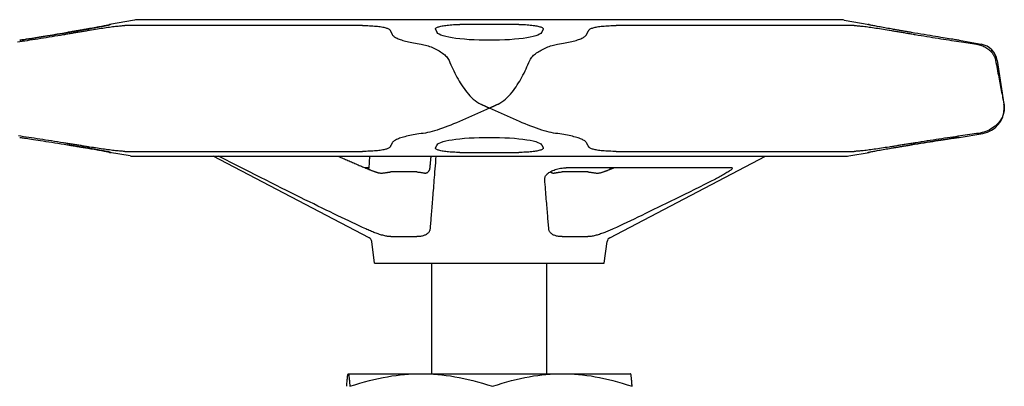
# Model space of a CAD drawing. Header units: millimetres. Extents: x 93 to 4188, y 32 to 529.
# Tile 9 of 9: x 433 to 529, y 326 to 362. Entities that reach past the tile are written whole.
import ezdxf

# ---------------------------------------------------------------- set-up
doc = ezdxf.new("R2010")
doc.units = ezdxf.units.MM
doc.layers.add('DETAIL', color=2, linetype='Continuous')

msp = doc.modelspace()

# ---------------------------------------------------------------- linework, layer by layer
at = {"layer": 'DETAIL'}
for p, q in [((444.021, 361.901), (441.578, 361.471)), ((512.736, 361.936), (444.42, 361.936)), ((513.135, 361.901), (515.578, 361.471)), ((441.69, 361.471), (441.578, 361.471)), ((441.578, 361.437), (441.578, 361.471)), ((466.222, 361.365), (443.066, 361.365)), ((481.456, 361.471), (475.701, 361.471)), ((514.09, 361.365), (490.934, 361.365)), ((515.578, 361.471), (515.466, 361.471)), ((515.578, 361.437), (515.578, 361.471)), ((524.328, 359.928), (526.486, 359.547)), ((528.034, 357.97), (528.698, 353.723)), ((528.728, 353.336), (528.728, 353.336)), ((524.328, 350.482), (526.642, 350.871)), ((443.066, 349.114), (466.222, 349.114)), ((490.934, 349.114), (514.09, 349.114)), ((441.578, 349.014), (441.578, 349.046)), ((441.578, 349.014), (441.69, 349.014)), ((443.573, 348.679), (441.578, 349.014)), ((444.086, 348.636), (513.07, 348.636)), ((466.851, 340.712), (451.684, 348.636)), ((466.905, 348.636), (466.845, 347.477)), ((475.701, 349.014), (481.456, 349.014)), ((490.305, 340.712), (505.472, 348.636)), ((513.583, 348.679), (515.578, 349.014)), ((515.466, 349.014), (515.578, 349.014)), ((515.578, 349.014), (515.578, 349.046)), ((466.847, 347.516), (466.465, 347.516)), ((502.174, 347.516), (486.049, 347.516)), ((490.309, 347.516), (490.311, 347.477)), ((490.619, 347.486), (490.691, 347.516)), ((490.673, 347.508), (490.619, 347.486)), ((471.497, 347.109), (468.984, 347.109)), ((472.341, 347.003), (472.341, 347.003)), ((488.172, 347.109), (485.66, 347.109)), ((489.101, 347.003), (489.101, 347.003)), ((468.984, 340.815), (471.497, 340.815)), ((485.66, 340.815), (488.172, 340.815)), ((467.391, 338.236), (467.115, 340.334)), ((489.765, 338.236), (490.041, 340.334)), ((467.391, 338.236), (489.765, 338.236)), ((472.978, 327.468), (472.978, 338.236)), ((484.178, 327.468), (484.178, 338.236)), ((464.828, 327.468), (464.826, 327.467)), ((464.828, 327.468), (492.328, 327.468)), ((492.328, 327.468), (492.33, 327.467))]:
    msp.add_line(p, q, dxfattribs=at)
at = {"layer": 'DETAIL', "flags": 128}
for points in [[(437.484, 360.693), (436.983, 360.607), (436.489, 360.523), (436.009, 360.443), (435.55, 360.366), (435.117, 360.295), (434.718, 360.229), (434.354, 360.171), (434.018, 360.116), (433.713, 360.068), (433.446, 360.025), (433.224, 359.99), (433.051, 359.963), (432.927, 359.943), (432.853, 359.932), (432.828, 359.928), (432.853, 359.932), (432.927, 359.943), (433.051, 359.963), (433.224, 359.99), (433.446, 360.025), (433.713, 360.068), (434.018, 360.116), (434.354, 360.171), (434.718, 360.229), (435.117, 360.295), (435.55, 360.366), (436.009, 360.443), (436.489, 360.523), (436.983, 360.607), (437.483, 360.693)], [(437.1, 360.493), (437.209, 360.511), (437.317, 360.53), (437.426, 360.548), (437.533, 360.566), (437.641, 360.584), (437.749, 360.602), (437.856, 360.62), (437.963, 360.638), (438.069, 360.656), (438.175, 360.674), (438.282, 360.692), (438.387, 360.71), (438.493, 360.727), (438.598, 360.745), (438.703, 360.763), (438.808, 360.78), (438.913, 360.798), (439.017, 360.815), (439.121, 360.833), (439.225, 360.85), (439.328, 360.867), (439.431, 360.885), (439.534, 360.902), (439.637, 360.919)], [(437.483, 360.693), (437.561, 360.707), (437.638, 360.72), (437.716, 360.734), (437.793, 360.747), (437.87, 360.76), (437.946, 360.774), (438.023, 360.787), (438.1, 360.8), (438.176, 360.813), (438.252, 360.826), (438.328, 360.84), (438.404, 360.853), (438.48, 360.866), (438.556, 360.879), (438.631, 360.892), (438.707, 360.905), (438.782, 360.918), (438.857, 360.931), (438.932, 360.944), (439.007, 360.957), (439.082, 360.97), (439.156, 360.983), (439.231, 360.996), (439.305, 361.008)], [(439.305, 361.008), (439.231, 360.996), (439.156, 360.983), (439.082, 360.97), (439.007, 360.957), (438.932, 360.944), (438.857, 360.931), (438.782, 360.918), (438.707, 360.905), (438.631, 360.892), (438.556, 360.879), (438.48, 360.866), (438.404, 360.853), (438.328, 360.84), (438.252, 360.826), (438.176, 360.813), (438.1, 360.8), (438.023, 360.787), (437.946, 360.774), (437.87, 360.76), (437.793, 360.747), (437.716, 360.734), (437.638, 360.72), (437.561, 360.707), (437.484, 360.693)], [(441.69, 361.471), (441.696, 361.47), (441.692, 361.466), (441.675, 361.461), (441.647, 361.453), (441.607, 361.444), (441.555, 361.432), (441.491, 361.418), (441.418, 361.402), (441.335, 361.385), (441.245, 361.367), (441.148, 361.347), (441.04, 361.326), (440.923, 361.303), (440.797, 361.279), (440.663, 361.253), (440.523, 361.227), (440.377, 361.2), (440.228, 361.172), (440.076, 361.145), (439.924, 361.117), (439.773, 361.09), (439.62, 361.063), (439.463, 361.036), (439.305, 361.008)], [(439.305, 361.008), (439.427, 361.03), (439.547, 361.051), (439.666, 361.072), (439.783, 361.092), (439.899, 361.113), (440.016, 361.134), (440.133, 361.155), (440.249, 361.176), (440.364, 361.197), (440.476, 361.218), (440.586, 361.239), (440.692, 361.259), (440.794, 361.278), (440.891, 361.297), (440.984, 361.315), (441.071, 361.332), (441.153, 361.348), (441.228, 361.363), (441.299, 361.378), (441.365, 361.391), (441.427, 361.404), (441.483, 361.416), (441.534, 361.427), (441.578, 361.437)], [(439.637, 360.919), (439.83, 360.951), (440.021, 360.983), (440.21, 361.013), (440.397, 361.043), (440.58, 361.072), (440.758, 361.099), (440.932, 361.125), (441.1, 361.15), (441.262, 361.174), (441.421, 361.196), (441.577, 361.218), (441.731, 361.239), (441.88, 361.258), (442.025, 361.276), (442.164, 361.293), (442.297, 361.308), (442.422, 361.321), (442.54, 361.333), (442.649, 361.343), (442.75, 361.351), (442.843, 361.357), (442.926, 361.361), (443.001, 361.364), (443.066, 361.365)], [(466.222, 361.365), (466.396, 361.364), (466.569, 361.361), (466.741, 361.357), (466.91, 361.351), (467.076, 361.343), (467.237, 361.333), (467.394, 361.321), (467.544, 361.308), (467.688, 361.293), (467.824, 361.276), (467.953, 361.258), (468.075, 361.239), (468.188, 361.218), (468.292, 361.196), (468.387, 361.174), (468.474, 361.15), (468.554, 361.125), (468.627, 361.099), (468.693, 361.072), (468.75, 361.043), (468.8, 361.013), (468.84, 360.983), (468.871, 360.951), (468.893, 360.919)], [(468.893, 360.919), (468.902, 360.902), (468.911, 360.885), (468.92, 360.867), (468.929, 360.85), (468.938, 360.833), (468.947, 360.815), (468.956, 360.798), (468.965, 360.78), (468.974, 360.763), (468.984, 360.745), (468.993, 360.727), (469.002, 360.71), (469.011, 360.692), (469.02, 360.674), (469.03, 360.656), (469.039, 360.638), (469.048, 360.62), (469.058, 360.602), (469.067, 360.584), (469.077, 360.566), (469.086, 360.548), (469.096, 360.53), (469.105, 360.511), (469.115, 360.493)], [(473.338, 361.008), (473.33, 361.036), (473.334, 361.063), (473.347, 361.09), (473.372, 361.117), (473.408, 361.145), (473.456, 361.172), (473.514, 361.2), (473.584, 361.227), (473.665, 361.253), (473.756, 361.279), (473.855, 361.303), (473.963, 361.326), (474.076, 361.347), (474.195, 361.367), (474.323, 361.385), (474.459, 361.402), (474.603, 361.418), (474.753, 361.432), (474.907, 361.444), (475.066, 361.453), (475.226, 361.461), (475.386, 361.466), (475.545, 361.47), (475.701, 361.471)], [(473.498, 360.693), (473.491, 360.707), (473.484, 360.72), (473.478, 360.734), (473.471, 360.747), (473.464, 360.76), (473.457, 360.774), (473.451, 360.787), (473.444, 360.8), (473.437, 360.813), (473.431, 360.826), (473.424, 360.84), (473.417, 360.853), (473.411, 360.866), (473.404, 360.879), (473.397, 360.892), (473.391, 360.905), (473.384, 360.918), (473.378, 360.931), (473.371, 360.944), (473.365, 360.957), (473.358, 360.97), (473.351, 360.983), (473.345, 360.996), (473.338, 361.008)], [(483.659, 360.693), (483.59, 360.607), (483.471, 360.523), (483.303, 360.443), (483.088, 360.366), (482.833, 360.295), (482.541, 360.229), (482.216, 360.171), (481.85, 360.116), (481.447, 360.068), (481.011, 360.025), (480.548, 359.99), (480.065, 359.963), (479.57, 359.943), (479.072, 359.932), (478.578, 359.928), (478.085, 359.932), (477.587, 359.943), (477.092, 359.963), (476.609, 359.99), (476.146, 360.025), (475.71, 360.068), (475.307, 360.116), (474.941, 360.171), (474.616, 360.229), (474.324, 360.295), (474.069, 360.366), (473.854, 360.443), (473.686, 360.523), (473.567, 360.607), (473.498, 360.693)], [(481.456, 361.471), (481.611, 361.47), (481.77, 361.466), (481.931, 361.461), (482.091, 361.453), (482.249, 361.444), (482.404, 361.432), (482.554, 361.418), (482.698, 361.402), (482.834, 361.385), (482.962, 361.367), (483.08, 361.347), (483.194, 361.326), (483.301, 361.303), (483.401, 361.279), (483.492, 361.253), (483.573, 361.227), (483.642, 361.2), (483.701, 361.172), (483.749, 361.145), (483.785, 361.117), (483.809, 361.09), (483.823, 361.063), (483.826, 361.036), (483.818, 361.008)], [(483.818, 361.008), (483.812, 360.996), (483.805, 360.983), (483.799, 360.97), (483.792, 360.957), (483.786, 360.944), (483.779, 360.931), (483.773, 360.918), (483.766, 360.905), (483.759, 360.892), (483.753, 360.879), (483.746, 360.866), (483.74, 360.853), (483.733, 360.84), (483.726, 360.826), (483.72, 360.813), (483.713, 360.8), (483.706, 360.787), (483.7, 360.774), (483.693, 360.76), (483.686, 360.747), (483.679, 360.734), (483.673, 360.72), (483.666, 360.707), (483.659, 360.693)], [(488.042, 360.493), (488.052, 360.511), (488.061, 360.53), (488.071, 360.548), (488.08, 360.566), (488.09, 360.584), (488.099, 360.602), (488.108, 360.62), (488.118, 360.638), (488.127, 360.656), (488.136, 360.674), (488.146, 360.692), (488.155, 360.71), (488.164, 360.727), (488.173, 360.745), (488.183, 360.763), (488.192, 360.78), (488.201, 360.798), (488.21, 360.815), (488.219, 360.833), (488.228, 360.85), (488.237, 360.867), (488.246, 360.885), (488.255, 360.902), (488.264, 360.919)], [(488.264, 360.919), (488.286, 360.951), (488.317, 360.983), (488.357, 361.013), (488.406, 361.043), (488.464, 361.072), (488.53, 361.099), (488.603, 361.125), (488.683, 361.15), (488.77, 361.174), (488.865, 361.196), (488.969, 361.218), (489.082, 361.239), (489.203, 361.258), (489.333, 361.276), (489.469, 361.293), (489.613, 361.308), (489.763, 361.321), (489.919, 361.333), (490.081, 361.343), (490.247, 361.351), (490.416, 361.357), (490.587, 361.361), (490.761, 361.364), (490.934, 361.365)], [(514.09, 361.365), (514.155, 361.364), (514.23, 361.361), (514.313, 361.357), (514.406, 361.351), (514.507, 361.343), (514.617, 361.333), (514.734, 361.321), (514.859, 361.308), (514.992, 361.293), (515.131, 361.276), (515.276, 361.258), (515.426, 361.239), (515.579, 361.218), (515.736, 361.196), (515.895, 361.174), (516.056, 361.15), (516.224, 361.125), (516.398, 361.099), (516.577, 361.072), (516.76, 361.043), (516.946, 361.013), (517.135, 360.983), (517.327, 360.951), (517.519, 360.919)], [(517.851, 361.008), (517.693, 361.036), (517.536, 361.063), (517.383, 361.09), (517.232, 361.117), (517.08, 361.145), (516.928, 361.172), (516.779, 361.2), (516.633, 361.227), (516.493, 361.253), (516.359, 361.279), (516.233, 361.303), (516.116, 361.326), (516.008, 361.347), (515.911, 361.367), (515.821, 361.385), (515.738, 361.402), (515.665, 361.418), (515.601, 361.432), (515.549, 361.444), (515.509, 361.453), (515.481, 361.461), (515.465, 361.466), (515.46, 361.47), (515.466, 361.471)], [(517.519, 360.919), (517.622, 360.902), (517.725, 360.885), (517.828, 360.867), (517.932, 360.85), (518.035, 360.833), (518.139, 360.815), (518.244, 360.798), (518.348, 360.78), (518.453, 360.763), (518.558, 360.745), (518.663, 360.727), (518.769, 360.71), (518.875, 360.692), (518.981, 360.674), (519.087, 360.656), (519.194, 360.638), (519.301, 360.62), (519.408, 360.602), (519.515, 360.584), (519.623, 360.566), (519.731, 360.548), (519.839, 360.53), (519.947, 360.511), (520.056, 360.493)], [(519.673, 360.693), (519.595, 360.707), (519.518, 360.72), (519.44, 360.734), (519.363, 360.747), (519.286, 360.76), (519.21, 360.774), (519.133, 360.787), (519.056, 360.8), (518.98, 360.813), (518.904, 360.826), (518.828, 360.84), (518.752, 360.853), (518.676, 360.866), (518.6, 360.879), (518.525, 360.892), (518.449, 360.905), (518.374, 360.918), (518.299, 360.931), (518.224, 360.944), (518.149, 360.957), (518.074, 360.97), (518, 360.983), (517.925, 360.996), (517.851, 361.008)], [(524.328, 359.928), (524.318, 359.929), (524.289, 359.934), (524.241, 359.941), (524.173, 359.952), (524.086, 359.966), (523.98, 359.982), (523.855, 360.002), (523.71, 360.025), (523.548, 360.051), (523.37, 360.079), (523.178, 360.11), (522.973, 360.143), (522.758, 360.178), (522.532, 360.214), (522.292, 360.253), (522.038, 360.295), (521.772, 360.339), (521.493, 360.385), (521.205, 360.433), (520.909, 360.483), (520.606, 360.534), (520.297, 360.586), (519.985, 360.64), (519.673, 360.693)], [(432.613, 359.772), (432.846, 359.808), (433.084, 359.845), (433.327, 359.882), (433.575, 359.921), (433.828, 359.961), (434.085, 360.001), (434.346, 360.043), (434.61, 360.085), (434.878, 360.128), (435.148, 360.171), (435.422, 360.215), (435.698, 360.26), (435.975, 360.306), (436.255, 360.352), (436.536, 360.399), (436.818, 360.446), (437.1, 360.493)], [(469.115, 360.493), (469.144, 360.446), (469.181, 360.399), (469.227, 360.352), (469.281, 360.306), (469.344, 360.26), (469.416, 360.215), (469.495, 360.171), (469.583, 360.128), (469.679, 360.085), (469.783, 360.043), (469.894, 360.001), (470.012, 359.961), (470.138, 359.921), (470.27, 359.882), (470.409, 359.845), (470.554, 359.808), (470.705, 359.772), (470.863, 359.737), (471.026, 359.703), (471.194, 359.671), (471.37, 359.639), (471.553, 359.607), (471.743, 359.577), (471.941, 359.547)], [(485.216, 359.547), (485.414, 359.577), (485.604, 359.607), (485.787, 359.639), (485.963, 359.671), (486.131, 359.703), (486.294, 359.737), (486.452, 359.772), (486.603, 359.808), (486.748, 359.845), (486.887, 359.882), (487.019, 359.921), (487.145, 359.961), (487.263, 360.001), (487.374, 360.043), (487.478, 360.085), (487.574, 360.128), (487.662, 360.171), (487.741, 360.215), (487.813, 360.26), (487.876, 360.306), (487.93, 360.352), (487.976, 360.399), (488.013, 360.446), (488.042, 360.493)], [(520.056, 360.493), (520.339, 360.446), (520.62, 360.399), (520.901, 360.352), (521.181, 360.306), (521.459, 360.26), (521.734, 360.215), (522.008, 360.171), (522.278, 360.128), (522.546, 360.085), (522.81, 360.043), (523.071, 360.001), (523.328, 359.961), (523.581, 359.921), (523.829, 359.882), (524.072, 359.845), (524.31, 359.808), (524.543, 359.772), (524.77, 359.737), (524.99, 359.703), (525.205, 359.671), (525.416, 359.639), (525.623, 359.607), (525.826, 359.577), (526.024, 359.547)], [(471.941, 359.547), (472.072, 359.525), (472.205, 359.498), (472.341, 359.464), (472.478, 359.426), (472.616, 359.382), (472.755, 359.334), (472.894, 359.281), (473.034, 359.224), (473.171, 359.163), (473.306, 359.099), (473.437, 359.032), (473.564, 358.963), (473.687, 358.892), (473.805, 358.819), (473.918, 358.744), (474.024, 358.669), (474.126, 358.591), (474.222, 358.511), (474.312, 358.429), (474.394, 358.345), (474.469, 358.26), (474.537, 358.17), (474.598, 358.073), (474.649, 357.97)], [(482.508, 357.97), (482.565, 358.084), (482.635, 358.191), (482.712, 358.289), (482.796, 358.381), (482.886, 358.467), (482.978, 358.548), (483.073, 358.624), (483.174, 358.699), (483.28, 358.772), (483.392, 358.844), (483.507, 358.914), (483.627, 358.982), (483.751, 359.048), (483.878, 359.112), (484.007, 359.173), (484.139, 359.231), (484.272, 359.285), (484.406, 359.336), (484.542, 359.383), (484.677, 359.426), (484.813, 359.464), (484.948, 359.497), (485.083, 359.525), (485.216, 359.547)], [(526.024, 359.547), (526.15, 359.525), (526.273, 359.498), (526.393, 359.464), (526.51, 359.426), (526.624, 359.382), (526.734, 359.334), (526.84, 359.281), (526.942, 359.224), (527.039, 359.163), (527.13, 359.099), (527.216, 359.032), (527.297, 358.963), (527.372, 358.892), (527.442, 358.819), (527.506, 358.744), (527.565, 358.669), (527.62, 358.591), (527.67, 358.511), (527.716, 358.429), (527.757, 358.345), (527.793, 358.26), (527.826, 358.17), (527.854, 358.073), (527.877, 357.97)], [(474.649, 357.97), (474.737, 357.761), (474.828, 357.553), (474.92, 357.348), (475.014, 357.144), (475.11, 356.942), (475.209, 356.742), (475.311, 356.545), (475.415, 356.349), (475.521, 356.157), (475.631, 355.966), (475.745, 355.778), (475.861, 355.593), (475.981, 355.411), (476.107, 355.23), (476.239, 355.05), (476.379, 354.871), (476.526, 354.695), (476.68, 354.525), (476.84, 354.363), (477.007, 354.209), (477.181, 354.067), (477.361, 353.937), (477.548, 353.821), (477.74, 353.723)], [(479.417, 353.723), (479.609, 353.821), (479.796, 353.937), (479.976, 354.067), (480.15, 354.209), (480.317, 354.363), (480.477, 354.525), (480.631, 354.695), (480.778, 354.871), (480.918, 355.05), (481.05, 355.23), (481.176, 355.411), (481.296, 355.593), (481.412, 355.778), (481.526, 355.966), (481.636, 356.157), (481.743, 356.349), (481.847, 356.545), (481.948, 356.742), (482.047, 356.942), (482.143, 357.144), (482.237, 357.348), (482.329, 357.553), (482.42, 357.761), (482.508, 357.97)], [(527.877, 357.97), (527.917, 357.761), (527.956, 357.553), (527.996, 357.348), (528.035, 357.144), (528.073, 356.942), (528.111, 356.742), (528.149, 356.545), (528.186, 356.349), (528.223, 356.157), (528.26, 355.966), (528.296, 355.778), (528.331, 355.593), (528.366, 355.411), (528.401, 355.23), (528.436, 355.05), (528.47, 354.871), (528.504, 354.695), (528.536, 354.525), (528.568, 354.363), (528.597, 354.209), (528.625, 354.067), (528.65, 353.937), (528.672, 353.821), (528.691, 353.723)], [(478.579, 353.336), (478.284, 353.2), (477.99, 353.065), (477.696, 352.93), (477.403, 352.795), (477.11, 352.662), (476.818, 352.53), (476.527, 352.4), (476.238, 352.272), (475.95, 352.146), (475.664, 352.023), (475.379, 351.902), (475.096, 351.786), (474.816, 351.673), (474.538, 351.564), (474.263, 351.46), (473.993, 351.362), (473.731, 351.272), (473.478, 351.189), (473.232, 351.115), (472.996, 351.048), (472.768, 350.991), (472.548, 350.941), (472.337, 350.901), (472.134, 350.871)], [(477.74, 353.723), (477.775, 353.707), (477.81, 353.691), (477.845, 353.675), (477.88, 353.659), (477.915, 353.642), (477.95, 353.626), (477.985, 353.61), (478.019, 353.594), (478.054, 353.578), (478.089, 353.562), (478.124, 353.546), (478.159, 353.53), (478.194, 353.514), (478.229, 353.498), (478.264, 353.481), (478.299, 353.465), (478.334, 353.449), (478.369, 353.433), (478.404, 353.417), (478.439, 353.401), (478.474, 353.385), (478.509, 353.369), (478.544, 353.352), (478.579, 353.336)], [(478.579, 353.336), (478.613, 353.352), (478.648, 353.369), (478.683, 353.385), (478.718, 353.401), (478.753, 353.417), (478.788, 353.433), (478.823, 353.449), (478.858, 353.465), (478.893, 353.481), (478.928, 353.498), (478.963, 353.514), (478.998, 353.53), (479.033, 353.546), (479.068, 353.562), (479.103, 353.578), (479.138, 353.594), (479.173, 353.61), (479.207, 353.626), (479.242, 353.642), (479.277, 353.659), (479.312, 353.675), (479.347, 353.691), (479.382, 353.707), (479.417, 353.723)], [(485.023, 350.871), (484.82, 350.901), (484.609, 350.941), (484.389, 350.991), (484.161, 351.048), (483.925, 351.115), (483.679, 351.189), (483.426, 351.272), (483.164, 351.362), (482.894, 351.46), (482.619, 351.564), (482.341, 351.673), (482.061, 351.786), (481.778, 351.902), (481.493, 352.023), (481.207, 352.146), (480.919, 352.272), (480.63, 352.4), (480.339, 352.53), (480.047, 352.662), (479.754, 352.795), (479.461, 352.93), (479.167, 353.065), (478.873, 353.2), (478.579, 353.336)], [(528.728, 353.336), (528.723, 353.2), (528.71, 353.065), (528.687, 352.93), (528.655, 352.795), (528.614, 352.662), (528.563, 352.53), (528.504, 352.4), (528.435, 352.272), (528.357, 352.146), (528.27, 352.023), (528.173, 351.902), (528.067, 351.785), (527.951, 351.673), (527.826, 351.564), (527.691, 351.46), (527.548, 351.362), (527.398, 351.272), (527.242, 351.189), (527.081, 351.115), (526.914, 351.048), (526.743, 350.991), (526.568, 350.941), (526.39, 350.901), (526.208, 350.871)], [(528.691, 353.723), (528.694, 353.707), (528.697, 353.691), (528.7, 353.675), (528.702, 353.659), (528.705, 353.642), (528.707, 353.626), (528.709, 353.61), (528.712, 353.594), (528.714, 353.578), (528.715, 353.562), (528.717, 353.546), (528.719, 353.53), (528.72, 353.514), (528.722, 353.498), (528.723, 353.482), (528.724, 353.465), (528.725, 353.449), (528.726, 353.433), (528.726, 353.417), (528.727, 353.401), (528.727, 353.385), (528.728, 353.369), (528.728, 353.352), (528.728, 353.336)], [(437.1, 349.944), (436.806, 349.991), (436.513, 350.038), (436.221, 350.084), (435.931, 350.129), (435.643, 350.174), (435.356, 350.219), (435.073, 350.262), (434.792, 350.305), (434.515, 350.347), (434.242, 350.389), (433.972, 350.429), (433.707, 350.469), (433.447, 350.508), (433.192, 350.546), (432.942, 350.583), (432.698, 350.618)], [(432.828, 350.482), (432.838, 350.481), (432.867, 350.477), (432.915, 350.469), (432.982, 350.459), (433.069, 350.446), (433.175, 350.43), (433.301, 350.412), (433.445, 350.39), (433.607, 350.365), (433.785, 350.338), (433.977, 350.309), (434.181, 350.278), (434.397, 350.245), (434.623, 350.21), (434.862, 350.173), (435.116, 350.133), (435.383, 350.091), (435.662, 350.047), (435.95, 350.002), (436.246, 349.954), (436.55, 349.906), (436.859, 349.856), (437.17, 349.805), (437.484, 349.754)], [(472.134, 350.871), (471.922, 350.842), (471.718, 350.813), (471.522, 350.782), (471.333, 350.751), (471.152, 350.719), (470.978, 350.687), (470.811, 350.653), (470.649, 350.618), (470.494, 350.583), (470.346, 350.546), (470.205, 350.508), (470.071, 350.469), (469.945, 350.429), (469.826, 350.389), (469.715, 350.347), (469.613, 350.305), (469.519, 350.262), (469.434, 350.219), (469.358, 350.174), (469.291, 350.129), (469.233, 350.084), (469.184, 350.038), (469.145, 349.991), (469.115, 349.944)], [(473.498, 349.754), (473.567, 349.836), (473.686, 349.916), (473.854, 349.992), (474.069, 350.065), (474.325, 350.133), (474.617, 350.195), (474.941, 350.251), (475.308, 350.303), (475.711, 350.349), (476.147, 350.39), (476.61, 350.423), (477.093, 350.449), (477.587, 350.468), (478.085, 350.479), (478.578, 350.482), (479.071, 350.479), (479.57, 350.468), (480.064, 350.449), (480.547, 350.423), (481.01, 350.39), (481.445, 350.349), (481.849, 350.303), (482.215, 350.251), (482.54, 350.195), (482.832, 350.133), (483.088, 350.065), (483.303, 349.992), (483.471, 349.916), (483.59, 349.836), (483.659, 349.754)], [(488.042, 349.944), (488.012, 349.991), (487.972, 350.038), (487.924, 350.084), (487.866, 350.129), (487.799, 350.174), (487.723, 350.219), (487.638, 350.262), (487.544, 350.305), (487.442, 350.347), (487.331, 350.389), (487.212, 350.429), (487.086, 350.469), (486.952, 350.508), (486.811, 350.546), (486.662, 350.583), (486.508, 350.618), (486.346, 350.653), (486.179, 350.687), (486.005, 350.719), (485.824, 350.751), (485.635, 350.782), (485.439, 350.813), (485.235, 350.842), (485.023, 350.871)], [(524.328, 350.482), (524.318, 350.481), (524.289, 350.477), (524.241, 350.469), (524.174, 350.459), (524.087, 350.446), (523.981, 350.43), (523.855, 350.412), (523.711, 350.39), (523.549, 350.365), (523.371, 350.338), (523.179, 350.309), (522.975, 350.278), (522.759, 350.245), (522.533, 350.21), (522.294, 350.173), (522.04, 350.133), (521.773, 350.091), (521.494, 350.047), (521.206, 350.002), (520.91, 349.954), (520.606, 349.906), (520.297, 349.856), (519.986, 349.805), (519.672, 349.754)], [(519.673, 349.754), (519.986, 349.805), (520.297, 349.856), (520.606, 349.906), (520.91, 349.954), (521.206, 350.002), (521.494, 350.047), (521.773, 350.091), (522.039, 350.133), (522.293, 350.173), (522.533, 350.21), (522.759, 350.245), (522.974, 350.278), (523.179, 350.309), (523.371, 350.338), (523.549, 350.365), (523.711, 350.39), (523.855, 350.412), (523.98, 350.43), (524.087, 350.446), (524.173, 350.459), (524.241, 350.469), (524.289, 350.477), (524.318, 350.481), (524.328, 350.482)], [(526.208, 350.871), (526.007, 350.842), (525.8, 350.813), (525.588, 350.782), (525.372, 350.751), (525.152, 350.719), (524.928, 350.687), (524.696, 350.653), (524.458, 350.618), (524.214, 350.583), (523.965, 350.546), (523.709, 350.508), (523.449, 350.469), (523.184, 350.429), (522.915, 350.389), (522.641, 350.347), (522.364, 350.305), (522.083, 350.262), (521.8, 350.219), (521.514, 350.174), (521.225, 350.129), (520.935, 350.084), (520.643, 350.038), (520.35, 349.991), (520.056, 349.944)], [(439.637, 349.539), (439.534, 349.555), (439.431, 349.572), (439.328, 349.588), (439.225, 349.604), (439.121, 349.621), (439.017, 349.638), (438.912, 349.654), (438.808, 349.671), (438.703, 349.688), (438.598, 349.704), (438.493, 349.721), (438.387, 349.738), (438.281, 349.755), (438.175, 349.772), (438.069, 349.789), (437.962, 349.806), (437.856, 349.823), (437.748, 349.84), (437.641, 349.858), (437.533, 349.875), (437.425, 349.892), (437.317, 349.909), (437.209, 349.927), (437.1, 349.944)], [(439.305, 349.454), (439.231, 349.466), (439.156, 349.478), (439.082, 349.49), (439.007, 349.503), (438.932, 349.515), (438.857, 349.527), (438.782, 349.54), (438.707, 349.552), (438.631, 349.565), (438.556, 349.577), (438.48, 349.589), (438.404, 349.602), (438.328, 349.614), (438.252, 349.627), (438.176, 349.639), (438.099, 349.652), (438.023, 349.665), (437.946, 349.677), (437.87, 349.69), (437.793, 349.703), (437.716, 349.715), (437.638, 349.728), (437.561, 349.741), (437.483, 349.754)], [(437.484, 349.754), (437.561, 349.741), (437.638, 349.728), (437.716, 349.715), (437.793, 349.703), (437.87, 349.69), (437.946, 349.677), (438.023, 349.665), (438.1, 349.652), (438.176, 349.639), (438.252, 349.627), (438.328, 349.614), (438.404, 349.602), (438.48, 349.589), (438.556, 349.577), (438.631, 349.565), (438.707, 349.552), (438.782, 349.54), (438.857, 349.527), (438.932, 349.515), (439.007, 349.503), (439.082, 349.49), (439.156, 349.478), (439.231, 349.466), (439.305, 349.454)], [(441.578, 349.046), (441.534, 349.055), (441.483, 349.066), (441.427, 349.077), (441.365, 349.089), (441.299, 349.102), (441.228, 349.116), (441.153, 349.13), (441.072, 349.146), (440.984, 349.162), (440.892, 349.179), (440.794, 349.197), (440.692, 349.215), (440.586, 349.234), (440.476, 349.254), (440.364, 349.274), (440.249, 349.294), (440.133, 349.314), (440.016, 349.334), (439.899, 349.354), (439.783, 349.374), (439.666, 349.394), (439.547, 349.414), (439.427, 349.434), (439.305, 349.454)], [(439.305, 349.454), (439.463, 349.428), (439.62, 349.401), (439.773, 349.376), (439.924, 349.35), (440.077, 349.324), (440.228, 349.298), (440.378, 349.271), (440.523, 349.246), (440.664, 349.22), (440.797, 349.196), (440.923, 349.173), (441.041, 349.151), (441.148, 349.131), (441.246, 349.113), (441.336, 349.095), (441.418, 349.079), (441.491, 349.064), (441.555, 349.051), (441.607, 349.039), (441.647, 349.03), (441.675, 349.023), (441.692, 349.018), (441.696, 349.015), (441.69, 349.014)], [(443.066, 349.114), (443.001, 349.115), (442.927, 349.118), (442.843, 349.122), (442.75, 349.128), (442.649, 349.136), (442.54, 349.145), (442.423, 349.156), (442.297, 349.169), (442.165, 349.183), (442.026, 349.199), (441.881, 349.216), (441.731, 349.234), (441.578, 349.254), (441.421, 349.275), (441.262, 349.296), (441.101, 349.319), (440.933, 349.342), (440.759, 349.367), (440.58, 349.394), (440.397, 349.421), (440.21, 349.449), (440.021, 349.478), (439.83, 349.508), (439.637, 349.539)], [(468.893, 349.539), (468.871, 349.508), (468.84, 349.478), (468.799, 349.449), (468.75, 349.421), (468.693, 349.394), (468.627, 349.367), (468.554, 349.342), (468.474, 349.319), (468.387, 349.296), (468.291, 349.275), (468.187, 349.254), (468.074, 349.234), (467.953, 349.216), (467.824, 349.199), (467.687, 349.183), (467.544, 349.169), (467.393, 349.156), (467.237, 349.145), (467.075, 349.136), (466.91, 349.128), (466.741, 349.122), (466.569, 349.118), (466.396, 349.115), (466.222, 349.114)], [(469.115, 349.944), (469.105, 349.927), (469.096, 349.909), (469.086, 349.892), (469.077, 349.875), (469.067, 349.858), (469.058, 349.84), (469.048, 349.823), (469.039, 349.806), (469.03, 349.789), (469.02, 349.772), (469.011, 349.755), (469.002, 349.738), (468.993, 349.721), (468.984, 349.704), (468.974, 349.688), (468.965, 349.671), (468.956, 349.654), (468.947, 349.638), (468.938, 349.621), (468.929, 349.604), (468.92, 349.588), (468.911, 349.572), (468.902, 349.555), (468.893, 349.539)], [(475.701, 349.014), (475.546, 349.015), (475.387, 349.018), (475.226, 349.023), (475.066, 349.03), (474.908, 349.039), (474.753, 349.051), (474.603, 349.064), (474.46, 349.079), (474.323, 349.095), (474.196, 349.113), (474.077, 349.131), (473.963, 349.151), (473.856, 349.173), (473.756, 349.196), (473.665, 349.22), (473.584, 349.246), (473.515, 349.271), (473.456, 349.298), (473.408, 349.324), (473.372, 349.35), (473.348, 349.376), (473.334, 349.401), (473.33, 349.428), (473.338, 349.454)], [(473.338, 349.454), (473.345, 349.466), (473.351, 349.478), (473.358, 349.49), (473.365, 349.503), (473.371, 349.515), (473.378, 349.527), (473.384, 349.54), (473.391, 349.552), (473.397, 349.565), (473.404, 349.577), (473.411, 349.589), (473.417, 349.602), (473.424, 349.614), (473.431, 349.627), (473.437, 349.639), (473.444, 349.652), (473.451, 349.665), (473.457, 349.677), (473.464, 349.69), (473.471, 349.703), (473.478, 349.715), (473.484, 349.728), (473.491, 349.741), (473.498, 349.754)], [(483.818, 349.454), (483.826, 349.428), (483.823, 349.401), (483.809, 349.376), (483.785, 349.35), (483.748, 349.324), (483.701, 349.298), (483.642, 349.271), (483.572, 349.246), (483.492, 349.22), (483.401, 349.196), (483.301, 349.173), (483.193, 349.151), (483.08, 349.131), (482.961, 349.113), (482.833, 349.095), (482.697, 349.079), (482.553, 349.064), (482.404, 349.051), (482.249, 349.039), (482.091, 349.03), (481.93, 349.023), (481.77, 349.018), (481.611, 349.015), (481.456, 349.014)], [(483.659, 349.754), (483.666, 349.741), (483.673, 349.728), (483.679, 349.715), (483.686, 349.703), (483.693, 349.69), (483.7, 349.677), (483.706, 349.665), (483.713, 349.652), (483.72, 349.639), (483.726, 349.627), (483.733, 349.614), (483.74, 349.602), (483.746, 349.589), (483.753, 349.577), (483.759, 349.565), (483.766, 349.552), (483.773, 349.54), (483.779, 349.527), (483.786, 349.515), (483.792, 349.503), (483.799, 349.49), (483.805, 349.478), (483.812, 349.466), (483.818, 349.454)], [(488.264, 349.539), (488.255, 349.555), (488.246, 349.572), (488.237, 349.588), (488.228, 349.604), (488.219, 349.621), (488.21, 349.638), (488.201, 349.654), (488.192, 349.671), (488.183, 349.688), (488.173, 349.704), (488.164, 349.721), (488.155, 349.738), (488.146, 349.755), (488.136, 349.772), (488.127, 349.789), (488.118, 349.806), (488.108, 349.823), (488.099, 349.84), (488.09, 349.858), (488.08, 349.875), (488.071, 349.892), (488.061, 349.909), (488.052, 349.927), (488.042, 349.944)], [(490.934, 349.114), (490.761, 349.115), (490.588, 349.118), (490.416, 349.122), (490.247, 349.128), (490.081, 349.136), (489.92, 349.145), (489.764, 349.156), (489.613, 349.169), (489.47, 349.183), (489.333, 349.199), (489.204, 349.216), (489.083, 349.234), (488.97, 349.254), (488.865, 349.275), (488.77, 349.296), (488.683, 349.319), (488.603, 349.342), (488.53, 349.367), (488.464, 349.394), (488.407, 349.421), (488.357, 349.449), (488.317, 349.478), (488.286, 349.508), (488.264, 349.539)], [(517.519, 349.539), (517.326, 349.508), (517.135, 349.478), (516.946, 349.449), (516.759, 349.421), (516.576, 349.394), (516.397, 349.367), (516.224, 349.342), (516.056, 349.319), (515.894, 349.296), (515.735, 349.275), (515.578, 349.254), (515.425, 349.234), (515.275, 349.216), (515.131, 349.199), (514.992, 349.183), (514.859, 349.169), (514.734, 349.156), (514.616, 349.145), (514.507, 349.136), (514.406, 349.128), (514.313, 349.122), (514.23, 349.118), (514.155, 349.115), (514.09, 349.114)], [(515.466, 349.014), (515.46, 349.015), (515.465, 349.018), (515.481, 349.023), (515.509, 349.03), (515.549, 349.039), (515.601, 349.051), (515.665, 349.064), (515.738, 349.079), (515.82, 349.095), (515.91, 349.113), (516.008, 349.131), (516.115, 349.151), (516.233, 349.173), (516.359, 349.196), (516.492, 349.22), (516.633, 349.246), (516.778, 349.271), (516.928, 349.298), (517.08, 349.324), (517.232, 349.35), (517.383, 349.376), (517.536, 349.401), (517.693, 349.428), (517.851, 349.454)], [(520.056, 349.944), (519.947, 349.927), (519.839, 349.909), (519.731, 349.892), (519.623, 349.875), (519.515, 349.858), (519.408, 349.84), (519.301, 349.823), (519.194, 349.806), (519.087, 349.789), (518.981, 349.772), (518.875, 349.755), (518.769, 349.738), (518.663, 349.721), (518.558, 349.704), (518.453, 349.688), (518.348, 349.671), (518.244, 349.654), (518.139, 349.638), (518.035, 349.621), (517.932, 349.604), (517.828, 349.588), (517.725, 349.572), (517.622, 349.555), (517.519, 349.539)], [(517.851, 349.454), (517.925, 349.466), (518, 349.478), (518.074, 349.49), (518.149, 349.503), (518.224, 349.515), (518.299, 349.527), (518.374, 349.54), (518.449, 349.552), (518.525, 349.565), (518.6, 349.577), (518.676, 349.589), (518.752, 349.602), (518.828, 349.614), (518.904, 349.627), (518.98, 349.639), (519.056, 349.652), (519.133, 349.665), (519.21, 349.677), (519.286, 349.69), (519.363, 349.703), (519.44, 349.715), (519.518, 349.728), (519.595, 349.741), (519.673, 349.754)], [(466.537, 341.564), (466.216, 341.713), (465.89, 341.865), (465.558, 342.02), (465.22, 342.179), (464.875, 342.342), (464.525, 342.509), (464.168, 342.679), (463.804, 342.854), (463.433, 343.032), (463.055, 343.215), (462.669, 343.402), (462.275, 343.594), (461.873, 343.79), (461.463, 343.991), (461.043, 344.196), (460.615, 344.407), (460.178, 344.623), (459.73, 344.845), (459.272, 345.072), (458.804, 345.305), (458.325, 345.544), (457.835, 345.789), (457.332, 346.04), (456.818, 346.298), (456.29, 346.563), (455.75, 346.836), (455.195, 347.115), (454.626, 347.403), (454.042, 347.698), (453.443, 348.002), (452.827, 348.315), (452.194, 348.636)], [(463.863, 348.636), (463.982, 348.584), (464.101, 348.532), (464.218, 348.481), (464.335, 348.43), (464.451, 348.38), (464.567, 348.329), (464.682, 348.28), (464.796, 348.23), (464.909, 348.181), (465.022, 348.132), (465.134, 348.084), (465.246, 348.036), (465.357, 347.988), (465.467, 347.941), (465.577, 347.894), (465.686, 347.847), (465.794, 347.801), (465.902, 347.755), (466.009, 347.709), (466.116, 347.664), (466.222, 347.619), (466.328, 347.574), (466.433, 347.53), (466.537, 347.486)], [(473.363, 348.636), (473.338, 348.315), (473.314, 348.002), (473.29, 347.698), (473.267, 347.403), (473.244, 347.115), (473.222, 346.836), (473.201, 346.563), (473.18, 346.298), (473.159, 346.04), (473.139, 345.789), (473.12, 345.544), (473.101, 345.305), (473.082, 345.072), (473.064, 344.845), (473.046, 344.623), (473.029, 344.407), (473.012, 344.196), (472.995, 343.991), (472.979, 343.79), (472.963, 343.594), (472.947, 343.402), (472.932, 343.215), (472.917, 343.032), (472.902, 342.854), (472.888, 342.679), (472.874, 342.509), (472.86, 342.342), (472.846, 342.179), (472.833, 342.02), (472.819, 341.865), (472.806, 341.713), (472.794, 341.564)], [(472.794, 347.486), (472.798, 347.53), (472.802, 347.574), (472.806, 347.619), (472.81, 347.664), (472.815, 347.709), (472.819, 347.755), (472.823, 347.801), (472.827, 347.847), (472.832, 347.894), (472.836, 347.941), (472.841, 347.988), (472.845, 348.036), (472.849, 348.084), (472.854, 348.132), (472.858, 348.181), (472.863, 348.23), (472.867, 348.28), (472.872, 348.329), (472.877, 348.38), (472.881, 348.43), (472.886, 348.481), (472.89, 348.532), (472.895, 348.584), (472.9, 348.636)], [(466.537, 347.486), (466.587, 347.464), (466.638, 347.443), (466.688, 347.423), (466.738, 347.402), (466.788, 347.382), (466.838, 347.362), (466.888, 347.342), (466.937, 347.323), (466.986, 347.304), (467.035, 347.285), (467.084, 347.267), (467.132, 347.248), (467.18, 347.231), (467.228, 347.213), (467.275, 347.196), (467.322, 347.179), (467.369, 347.163), (467.416, 347.146), (467.464, 347.13), (467.511, 347.114), (467.559, 347.098), (467.607, 347.082), (467.654, 347.067), (467.702, 347.052)], [(472.524, 347.052), (472.544, 347.067), (472.564, 347.082), (472.583, 347.098), (472.601, 347.114), (472.618, 347.13), (472.634, 347.146), (472.649, 347.163), (472.664, 347.179), (472.677, 347.196), (472.69, 347.213), (472.702, 347.231), (472.714, 347.248), (472.724, 347.267), (472.734, 347.285), (472.744, 347.304), (472.752, 347.323), (472.76, 347.342), (472.767, 347.362), (472.774, 347.382), (472.779, 347.402), (472.784, 347.423), (472.788, 347.443), (472.791, 347.464), (472.794, 347.486)], [(483.967, 346.422), (483.967, 346.486), (483.976, 346.549), (483.995, 346.612), (484.021, 346.673), (484.057, 346.735), (484.102, 346.798), (484.156, 346.862), (484.219, 346.924), (484.291, 346.986), (484.372, 347.045), (484.46, 347.103), (484.555, 347.158), (484.656, 347.209), (484.761, 347.257), (484.872, 347.301), (484.99, 347.343), (485.115, 347.382), (485.245, 347.417), (485.379, 347.447), (485.515, 347.471), (485.652, 347.491), (485.787, 347.505), (485.92, 347.513), (486.049, 347.516)], [(489.454, 347.052), (489.502, 347.067), (489.55, 347.082), (489.597, 347.098), (489.645, 347.114), (489.692, 347.13), (489.74, 347.146), (489.787, 347.163), (489.834, 347.179), (489.881, 347.196), (489.928, 347.213), (489.976, 347.231), (490.024, 347.248), (490.072, 347.267), (490.121, 347.285), (490.17, 347.304), (490.219, 347.323), (490.268, 347.342), (490.318, 347.362), (490.368, 347.382), (490.418, 347.402), (490.468, 347.423), (490.518, 347.443), (490.569, 347.464), (490.619, 347.486)], [(490.619, 347.486), (490.607, 347.481), (490.595, 347.475), (490.583, 347.47), (490.571, 347.465), (490.558, 347.46), (490.546, 347.455), (490.534, 347.45), (490.522, 347.445), (490.51, 347.44), (490.498, 347.435), (490.486, 347.43), (490.474, 347.425), (490.462, 347.42), (490.45, 347.415), (490.438, 347.41), (490.426, 347.405), (490.414, 347.401), (490.401, 347.396), (490.389, 347.391), (490.377, 347.386), (490.365, 347.381), (490.353, 347.376), (490.341, 347.372), (490.33, 347.367)], [(502.174, 347.516), (502.208, 347.513), (502.232, 347.505), (502.246, 347.491), (502.247, 347.471), (502.237, 347.447), (502.216, 347.417), (502.183, 347.382), (502.141, 347.343), (502.09, 347.301), (502.031, 347.257), (501.964, 347.209), (501.888, 347.158), (501.804, 347.103), (501.713, 347.045), (501.616, 346.986), (501.512, 346.924), (501.404, 346.862), (501.293, 346.798), (501.18, 346.735), (501.066, 346.673), (500.951, 346.612), (500.832, 346.549), (500.71, 346.486), (500.585, 346.422)], [(467.702, 347.052), (467.748, 347.038), (467.797, 347.027), (467.848, 347.018), (467.9, 347.011), (467.954, 347.006), (468.007, 347.004), (468.06, 347.003), (468.114, 347.004), (468.168, 347.007), (468.221, 347.011), (468.275, 347.016), (468.328, 347.023), (468.381, 347.03), (468.434, 347.038), (468.486, 347.046), (468.538, 347.055), (468.59, 347.064), (468.643, 347.073), (468.698, 347.082), (468.754, 347.091), (468.811, 347.098), (468.868, 347.104), (468.926, 347.108), (468.984, 347.109)], [(471.497, 347.109), (471.557, 347.108), (471.616, 347.106), (471.674, 347.102), (471.73, 347.096), (471.785, 347.089), (471.839, 347.081), (471.892, 347.072), (471.943, 347.063), (471.993, 347.053), (472.042, 347.044), (472.089, 347.035), (472.135, 347.026), (472.179, 347.019), (472.222, 347.012), (472.262, 347.007), (472.299, 347.004), (472.334, 347.003), (472.367, 347.004), (472.398, 347.006), (472.427, 347.011), (472.455, 347.018), (472.48, 347.027), (472.503, 347.038), (472.524, 347.052)], [(484.363, 341.564), (484.35, 341.716), (484.336, 341.871), (484.323, 342.029), (484.309, 342.192), (484.295, 342.358), (484.281, 342.529), (484.267, 342.703), (484.252, 342.881), (484.237, 343.064), (484.221, 343.251), (484.206, 343.443), (484.19, 343.639), (484.173, 343.84), (484.157, 344.047), (484.14, 344.258), (484.122, 344.474), (484.104, 344.697), (484.086, 344.924), (484.067, 345.158), (484.048, 345.398), (484.029, 345.644), (484.009, 345.896), (483.988, 346.156), (483.967, 346.422)], [(484.526, 347.142), (484.53, 347.138), (484.534, 347.134), (484.538, 347.13), (484.542, 347.126), (484.546, 347.122), (484.55, 347.119), (484.554, 347.115), (484.558, 347.111), (484.563, 347.107), (484.567, 347.103), (484.571, 347.099), (484.576, 347.096), (484.58, 347.092), (484.585, 347.088), (484.589, 347.084), (484.594, 347.081), (484.598, 347.077), (484.603, 347.073), (484.608, 347.07), (484.613, 347.066), (484.618, 347.062), (484.622, 347.059), (484.627, 347.055), (484.632, 347.052)], [(484.632, 347.052), (484.653, 347.038), (484.676, 347.027), (484.701, 347.018), (484.728, 347.011), (484.757, 347.006), (484.787, 347.004), (484.819, 347.003), (484.852, 347.004), (484.886, 347.007), (484.922, 347.011), (484.96, 347.016), (484.999, 347.023), (485.039, 347.03), (485.081, 347.038), (485.125, 347.046), (485.17, 347.055), (485.218, 347.064), (485.268, 347.073), (485.323, 347.082), (485.381, 347.091), (485.444, 347.098), (485.512, 347.104), (485.583, 347.108), (485.66, 347.109)], [(488.172, 347.109), (488.217, 347.108), (488.264, 347.106), (488.312, 347.102), (488.361, 347.096), (488.412, 347.089), (488.464, 347.081), (488.517, 347.072), (488.571, 347.063), (488.626, 347.053), (488.682, 347.044), (488.74, 347.035), (488.798, 347.026), (488.857, 347.019), (488.917, 347.012), (488.975, 347.007), (489.033, 347.004), (489.09, 347.003), (489.146, 347.004), (489.201, 347.006), (489.255, 347.011), (489.308, 347.018), (489.359, 347.027), (489.408, 347.038), (489.454, 347.052)], [(500.585, 346.422), (500.054, 346.156), (499.537, 345.896), (499.031, 345.644), (498.538, 345.398), (498.057, 345.158), (497.586, 344.924), (497.127, 344.697), (496.677, 344.474), (496.238, 344.258), (495.808, 344.047), (495.387, 343.84), (494.975, 343.639), (494.572, 343.443), (494.176, 343.251), (493.789, 343.064), (493.41, 342.881), (493.038, 342.703), (492.673, 342.529), (492.315, 342.358), (491.963, 342.192), (491.618, 342.029), (491.279, 341.871), (490.946, 341.716), (490.619, 341.564)], [(468.984, 340.815), (468.911, 340.816), (468.834, 340.821), (468.751, 340.829), (468.665, 340.84), (468.575, 340.854), (468.482, 340.871), (468.386, 340.891), (468.286, 340.914), (468.184, 340.94), (468.079, 340.969), (467.973, 341), (467.865, 341.034), (467.757, 341.07), (467.648, 341.107), (467.538, 341.146), (467.429, 341.187), (467.321, 341.228), (467.214, 341.271), (467.104, 341.316), (466.993, 341.362), (466.88, 341.41), (466.766, 341.46), (466.652, 341.511), (466.537, 341.564)], [(472.794, 341.564), (472.787, 341.511), (472.776, 341.46), (472.761, 341.41), (472.743, 341.362), (472.72, 341.316), (472.694, 341.271), (472.664, 341.228), (472.629, 341.187), (472.59, 341.146), (472.547, 341.107), (472.498, 341.07), (472.445, 341.034), (472.388, 341), (472.326, 340.969), (472.259, 340.94), (472.188, 340.914), (472.113, 340.891), (472.034, 340.871), (471.951, 340.854), (471.865, 340.84), (471.776, 340.829), (471.685, 340.821), (471.592, 340.816), (471.497, 340.815)], [(485.66, 340.815), (485.564, 340.816), (485.471, 340.821), (485.38, 340.829), (485.291, 340.84), (485.205, 340.854), (485.122, 340.871), (485.043, 340.891), (484.968, 340.914), (484.897, 340.94), (484.83, 340.969), (484.768, 341), (484.711, 341.034), (484.658, 341.07), (484.61, 341.107), (484.566, 341.146), (484.527, 341.187), (484.493, 341.228), (484.463, 341.271), (484.436, 341.316), (484.414, 341.362), (484.395, 341.41), (484.38, 341.46), (484.369, 341.511), (484.363, 341.564)], [(490.619, 341.564), (490.504, 341.511), (490.39, 341.46), (490.276, 341.41), (490.163, 341.362), (490.052, 341.316), (489.942, 341.271), (489.835, 341.228), (489.727, 341.187), (489.618, 341.146), (489.509, 341.107), (489.399, 341.07), (489.291, 341.034), (489.183, 341), (489.077, 340.969), (488.972, 340.94), (488.87, 340.914), (488.771, 340.891), (488.674, 340.871), (488.581, 340.854), (488.491, 340.84), (488.405, 340.829), (488.323, 340.821), (488.245, 340.816), (488.172, 340.815)], [(464.683, 326.24), (464.693, 326.399), (464.704, 326.545), (464.714, 326.678), (464.723, 326.8), (464.733, 326.911), (464.742, 327.01), (464.752, 327.099), (464.761, 327.178), (464.77, 327.247), (464.778, 327.306), (464.787, 327.356), (464.796, 327.397), (464.805, 327.428), (464.813, 327.45), (464.822, 327.464), (464.83, 327.468), (464.839, 327.464), (464.848, 327.45), (464.856, 327.428), (464.865, 327.397), (464.873, 327.356), (464.882, 327.306), (464.891, 327.247), (464.9, 327.178), (464.909, 327.099), (464.918, 327.01), (464.928, 326.911), (464.937, 326.8), (464.947, 326.678), (464.957, 326.545), (464.967, 326.399), (464.978, 326.24)], [(464.978, 326.24), (465.473, 326.399), (465.955, 326.545), (466.425, 326.678), (466.885, 326.8), (467.336, 326.911), (467.779, 327.01), (468.214, 327.099), (468.642, 327.178), (469.065, 327.247), (469.483, 327.306), (469.896, 327.356), (470.306, 327.397), (470.713, 327.428), (471.119, 327.45), (471.522, 327.464), (471.926, 327.468), (472.329, 327.464), (472.733, 327.45), (473.138, 327.428), (473.545, 327.397), (473.955, 327.356), (474.368, 327.306), (474.786, 327.247), (475.209, 327.178), (475.637, 327.099), (476.072, 327.01), (476.515, 326.911), (476.966, 326.8), (477.426, 326.678), (477.896, 326.545), (478.378, 326.399), (478.873, 326.24)], [(478.873, 326.24), (479.357, 326.399), (479.829, 326.545), (480.29, 326.678), (480.74, 326.8), (481.181, 326.911), (481.615, 327.01), (482.04, 327.099), (482.46, 327.178), (482.873, 327.247), (483.282, 327.306), (483.687, 327.356), (484.088, 327.397), (484.487, 327.428), (484.883, 327.45), (485.279, 327.464), (485.673, 327.468), (486.068, 327.464), (486.463, 327.45), (486.86, 327.428), (487.258, 327.397), (487.66, 327.356), (488.064, 327.306), (488.473, 327.247), (488.887, 327.178), (489.306, 327.099), (489.732, 327.01), (490.165, 326.911), (490.606, 326.8), (491.057, 326.678), (491.517, 326.545), (491.989, 326.399), (492.473, 326.24)], [(492.473, 326.24), (492.466, 326.344), (492.46, 326.442), (492.453, 326.535), (492.447, 326.623), (492.44, 326.706), (492.434, 326.784), (492.428, 326.857), (492.422, 326.926), (492.416, 326.99), (492.41, 327.05), (492.404, 327.106), (492.398, 327.157), (492.392, 327.204), (492.386, 327.248), (492.381, 327.287), (492.375, 327.322), (492.369, 327.353), (492.364, 327.381), (492.358, 327.405), (492.352, 327.425), (492.347, 327.441), (492.341, 327.453), (492.336, 327.462), (492.33, 327.467)]]:
    msp.add_lwpolyline(points, dxfattribs=at)
at = {"layer": 'DETAIL'}
for centre, radius, start, end in [((444.42, 359.636), 2.3, 90, 100), ((512.736, 359.636), 2.3, 80, 90), ((526.156, 357.676), 1.9, 8.89161, 80), ((526.228, 353.336), 2.5, 279.52766, 359.99439), ((526.228, 353.336), 2.5, 0.00561, 8.89161), ((444.086, 351.736), 3.1, 260.47234, 270), ((513.07, 351.736), 3.1, 270, 279.52766), ((466.345, 347.503), 0.5, 344.19617, 357), ((490.811, 347.503), 0.5, 183, 195.80907), ((466.619, 340.269), 0.5, 7.5, 62.41377), ((490.537, 340.269), 0.5, 117.58623, 172.5)]:
    msp.add_arc(centre, radius, start, end, dxfattribs=at)

doc.saveas('drawing.dxf')
